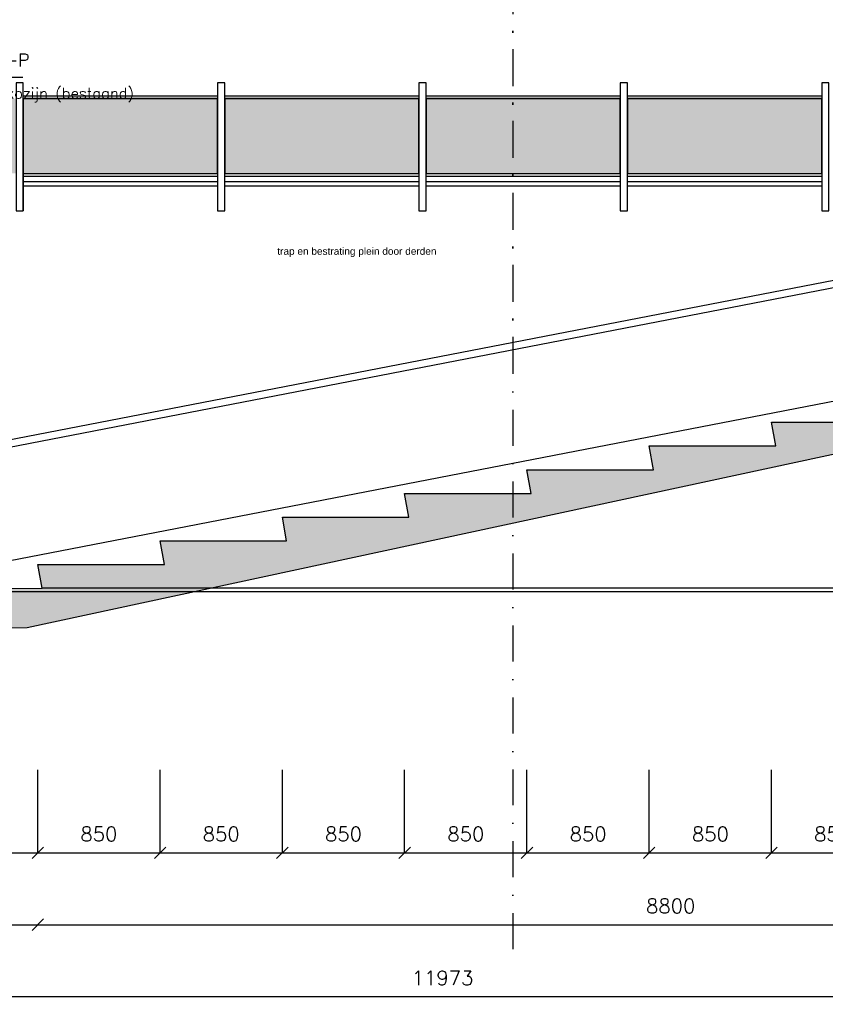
# Model space of a CAD drawing. Extents: x 98997 to 245130, y 18007 to 138999.
# Tile 2 of 58: x 161705 to 167305, y 18007 to 24853. Entities that reach past the tile are written whole.
import ezdxf

# ---------------------------------------------------------------- set-up
doc = ezdxf.new("R2010")
doc.units = 0
doc.header["$LTSCALE"] = 20
doc.header["$MEASUREMENT"] = 0
doc.header["$PDSIZE"] = -1
doc.linetypes.add('HIDDEN', pattern=[9.375, 6.25, -3.125])
doc.linetypes.add('STRAM_0WT$0$DASHDOT', pattern=[25, 12.5, -6.25, 0, -6.25])
doc.layers.get('0').update_dxf_attribs({"linetype": 'CONTINUOUS'})
doc.layers.get('DEFPOINTS').update_dxf_attribs({"linetype": 'CONTINUOUS'})
for name, color, linetype in [('_DETAILNUMMERS', 4, 'CONTINUOUS'), ('A--A23--_F--3-', 9, 'CONTINUOUS'), ('A--L13D1_VLOEREN', 1, 'CONTINUOUS'), ('A--L13D4_VLOEREN', 4, 'CONTINUOUS'), ('A--L21D1_BUITENWAND', 1, 'CONTINUOUS'), ('A--L28DC1_KONSTR', 1, 'HIDDEN'), ('A--M$1A-_F123-', 1, 'CONTINUOUS'), ('A--M01A1_MAATVOERING', 1, 'CONTINUOUS'), ('A--M01B1_HOOGTE_MAATV', 1, 'CONTINUOUS'), ('A--T$1A-_F123_20', 1, 'CONTINUOUS'), ('A--T01B2_HOOGTE_MAATV', 2, 'CONTINUOUS'), ('A--T01B3_HOOGTE_MAATV', 3, 'CONTINUOUS'), ('STRAM_0WT$0$A--L$7A-_STRAMIEN', 1, 'STRAM_0WT$0$DASHDOT'), ('STRAM_0WT$0$A--T$7A8-_STRAMIEN', 8, 'STRAM_0WT$0$DASHDOT')]:
    doc.layers.add(name, color=color, linetype=linetype)
doc.styles.add('ALFA-0_25', font='ROMANS')
doc.styles.add('EB2', font='ARIAL.TTF')
doc.styles.add('HIEMSTRA', font='romans.shx')
doc.styles.add('HOOGTEXT', font='ROMANS.shx', dxfattribs={"height": 2.5})
doc.dimstyles.new('STANDARD$0', dxfattribs={"dimscale": 50, "dimtxt": 2.5, "dimasz": 2, "dimexe": 2, "dimexo": 0, "dimgap": 2, "dimtad": 1, "dimdec": 0, "dimzin": 0, "dimdsep": 46, "dimtxsty": 'ALFA-0_25', "dimblk1": 'OBLIQUE', "dimblk2": 'OBLIQUE', "dimsah": 1, "dimcen": -3, "dimdle": 2, "dimclrd": 1, "dimclre": 1, "dimclrt": 2, "dimadec": 0, "dimazin": 0, "dimtfac": 0.666667, "dimtofl": 0, "dimtmove": 2, "dimatfit": 3, "dimldrblk": 'OBLIQUE', "dimfxl": 0, "dimtvp": 0.833333, "dimtolj": 1, "dimtzin": 0, "dimarcsym": 0})

# ---------------------------------------------------------------- blocks, each defined once
blk = doc.blocks.new('HOOGTEP')
at = {"layer": 'A--M01A1_MAATVOERING'}
for p, q in [((0, 0), (0.62, 2.33)), ((0.62, 2.33), (8.79, 2.33)), ((-2.41, 0.65), (0, 0))]:
    blk.add_line(p, q, dxfattribs=at)
at = {"layer": 'A--M01B1_HOOGTE_MAATV'}
blk.add_line((-1.38, 0), (0.91, 0), dxfattribs=at)
at = {"layer": 'A--T01B2_HOOGTE_MAATV', "style": 'HOOGTEXT', "flags": 4}
blk.add_attdef('TEKST', (1.84, -0.67), '', height=1.5, dxfattribs=at)
at = {"layer": 'A--T01B3_HOOGTE_MAATV', "style": 'HOOGTEXT', "flags": 4}
blk.add_attdef('HOOGTE', (1.67, 3.82), '', height=1.75, dxfattribs=at)
blk = doc.blocks.new('_OBLIQUE')
at = {"color": 0, "linetype": 'ByBlock'}
blk.add_line((-0.5, -0.5), (0.5, 0.5), dxfattribs=at)
blk = doc.blocks.new('*D526')
at = {"layer": 'A--M$1A-_F123-', "color": 1, "lineweight": -2}
blk.add_line((159520.7, 19060.8), (161842.6, 19060.8), dxfattribs=at)
at = {"layer": 'DEFPOINTS', "color": 0}
for p in [(159532.7, 19060.8), (161830.6, 19060.8), (161830.6, 19060.8)]:
    blk.add_point(p, dxfattribs=at)
at = {"layer": 'A--M$1A-_F123-', "color": 1, "lineweight": -2, "xscale": 80, "yscale": 80, "zscale": 80, "rotation": 180}
blk.add_blockref('_OBLIQUE', (159532.7, 19060.8), dxfattribs=at)
at = {"layer": 'A--M$1A-_F123-', "color": 1, "lineweight": -2, "xscale": 80, "yscale": 80, "zscale": 80}
blk.add_blockref('_OBLIQUE', (161830.6, 19060.8), dxfattribs=at)
at = {"layer": 'A--M$1A-_F123-', "color": 3, "insert": (160681.6, 19190.8), "char_height": 100, "attachment_point": 5, "style": 'HIEMSTRA'}
blk.add_mtext('\\A1;2298', dxfattribs=at)
blk = doc.blocks.new('*D529')
at = {"layer": 'A--M$1A-_F123-', "color": 1, "lineweight": -2}
blk.add_line((161818.7, 18560.8), (170642.3, 18560.8), dxfattribs=at)
at = {"layer": 'DEFPOINTS', "color": 0}
for p in [(161830.7, 18560.8), (170630.3, 18560.8), (170630.3, 18560.8)]:
    blk.add_point(p, dxfattribs=at)
at = {"layer": 'A--M$1A-_F123-', "color": 1, "lineweight": -2, "xscale": 80, "yscale": 80, "zscale": 80, "rotation": 180}
blk.add_blockref('_OBLIQUE', (161830.7, 18560.8), dxfattribs=at)
at = {"layer": 'A--M$1A-_F123-', "color": 1, "lineweight": -2, "xscale": 80, "yscale": 80, "zscale": 80}
blk.add_blockref('_OBLIQUE', (170630.3, 18560.8), dxfattribs=at)
at = {"layer": 'A--M$1A-_F123-', "color": 3, "insert": (166230.5, 18690.8), "char_height": 100, "attachment_point": 5, "style": 'HIEMSTRA'}
blk.add_mtext('\\A1;8800', dxfattribs=at)
blk = doc.blocks.new('*D539')
at = {"layer": 'A--M$1A-_F123-', "color": 1, "lineweight": -2}
blk.add_line((159520.7, 18560.8), (161842.7, 18560.8), dxfattribs=at)
at = {"layer": 'DEFPOINTS', "color": 0}
for p in [(159532.7, 18560.8), (161830.7, 18560.8), (161830.7, 18560.8)]:
    blk.add_point(p, dxfattribs=at)
at = {"layer": 'A--M$1A-_F123-', "color": 1, "lineweight": -2, "xscale": 80, "yscale": 80, "zscale": 80, "rotation": 180}
blk.add_blockref('_OBLIQUE', (159532.7, 18560.8), dxfattribs=at)
at = {"layer": 'A--M$1A-_F123-', "color": 1, "lineweight": -2, "xscale": 80, "yscale": 80, "zscale": 80}
blk.add_blockref('_OBLIQUE', (161830.7, 18560.8), dxfattribs=at)
at = {"layer": 'A--M$1A-_F123-', "color": 3, "insert": (160681.7, 18690.8), "char_height": 100, "attachment_point": 5, "style": 'HIEMSTRA'}
blk.add_mtext('\\A1;2298', dxfattribs=at)
blk = doc.blocks.new('*D540')
at = {"layer": 'A--M$1A-_F123-', "color": 1, "lineweight": -2}
for p, q in [((170630.3, 18019.4), (170630.3, 18072.8)), ((158645.7, 18060.8), (170642.3, 18060.8))]:
    blk.add_line(p, q, dxfattribs=at)
at = {"layer": 'DEFPOINTS', "color": 0}
for p in [(158657.7, 18060.8), (170630.3, 18060.8), (170630.3, 18007.4)]:
    blk.add_point(p, dxfattribs=at)
at = {"layer": 'A--M$1A-_F123-', "color": 1, "lineweight": -2, "xscale": 80, "yscale": 80, "zscale": 80, "rotation": 180}
blk.add_blockref('_OBLIQUE', (158657.7, 18060.8), dxfattribs=at)
at = {"layer": 'A--M$1A-_F123-', "color": 1, "lineweight": -2, "xscale": 80, "yscale": 80, "zscale": 80}
blk.add_blockref('_OBLIQUE', (170630.3, 18060.8), dxfattribs=at)
at = {"layer": 'A--M$1A-_F123-', "color": 3, "insert": (164644, 18190.8), "char_height": 100, "attachment_point": 5, "style": 'HIEMSTRA'}
blk.add_mtext('\\A1;11973', dxfattribs=at)
blk = doc.blocks.new('*D544')
at = {"layer": 'A--M$1A-_F123-', "color": 1, "lineweight": -2}
blk.add_line((166918.6, 19060.8), (167792.7, 19060.8), dxfattribs=at)
at = {"layer": 'DEFPOINTS', "color": 0}
for p in [(166930.6, 19060.8), (167780.7, 19060.8), (167780.7, 19060.8)]:
    blk.add_point(p, dxfattribs=at)
at = {"layer": 'A--M$1A-_F123-', "color": 1, "lineweight": -2, "xscale": 80, "yscale": 80, "zscale": 80, "rotation": 180}
blk.add_blockref('_OBLIQUE', (166930.6, 19060.8), dxfattribs=at)
at = {"layer": 'A--M$1A-_F123-', "color": 1, "lineweight": -2, "xscale": 80, "yscale": 80, "zscale": 80}
blk.add_blockref('_OBLIQUE', (167780.7, 19060.8), dxfattribs=at)
at = {"layer": 'A--M$1A-_F123-', "color": 3, "insert": (167355.6, 19190.8), "char_height": 100, "attachment_point": 5, "style": 'HIEMSTRA'}
blk.add_mtext('\\A1;850', dxfattribs=at)
blk = doc.blocks.new('*D545')
at = {"layer": 'A--M$1A-_F123-', "color": 1, "lineweight": -2}
blk.add_line((166068.6, 19060.8), (166942.6, 19060.8), dxfattribs=at)
at = {"layer": 'DEFPOINTS', "color": 0}
for p in [(166080.6, 19060.8), (166930.6, 19060.8), (166930.6, 19060.8)]:
    blk.add_point(p, dxfattribs=at)
at = {"layer": 'A--M$1A-_F123-', "color": 1, "lineweight": -2, "xscale": 80, "yscale": 80, "zscale": 80, "rotation": 180}
blk.add_blockref('_OBLIQUE', (166080.6, 19060.8), dxfattribs=at)
at = {"layer": 'A--M$1A-_F123-', "color": 1, "lineweight": -2, "xscale": 80, "yscale": 80, "zscale": 80}
blk.add_blockref('_OBLIQUE', (166930.6, 19060.8), dxfattribs=at)
at = {"layer": 'A--M$1A-_F123-', "color": 3, "insert": (166505.6, 19190.8), "char_height": 100, "attachment_point": 5, "style": 'HIEMSTRA'}
blk.add_mtext('\\A1;850', dxfattribs=at)
blk = doc.blocks.new('*D546')
at = {"layer": 'A--M$1A-_F123-', "color": 1, "lineweight": -2}
blk.add_line((165218.6, 19060.8), (166092.6, 19060.8), dxfattribs=at)
at = {"layer": 'DEFPOINTS', "color": 0}
for p in [(165230.6, 19060.8), (166080.6, 19060.8), (166080.6, 19060.8)]:
    blk.add_point(p, dxfattribs=at)
at = {"layer": 'A--M$1A-_F123-', "color": 1, "lineweight": -2, "xscale": 80, "yscale": 80, "zscale": 80, "rotation": 180}
blk.add_blockref('_OBLIQUE', (165230.6, 19060.8), dxfattribs=at)
at = {"layer": 'A--M$1A-_F123-', "color": 1, "lineweight": -2, "xscale": 80, "yscale": 80, "zscale": 80}
blk.add_blockref('_OBLIQUE', (166080.6, 19060.8), dxfattribs=at)
at = {"layer": 'A--M$1A-_F123-', "color": 3, "insert": (165655.6, 19190.8), "char_height": 100, "attachment_point": 5, "style": 'HIEMSTRA'}
blk.add_mtext('\\A1;850', dxfattribs=at)
blk = doc.blocks.new('*D547')
at = {"layer": 'A--M$1A-_F123-', "color": 1, "lineweight": -2}
blk.add_line((164368.5, 19060.8), (165242.6, 19060.8), dxfattribs=at)
at = {"layer": 'DEFPOINTS', "color": 0}
for p in [(164380.5, 19060.8), (165230.6, 19060.8), (165230.6, 19060.8)]:
    blk.add_point(p, dxfattribs=at)
at = {"layer": 'A--M$1A-_F123-', "color": 1, "lineweight": -2, "xscale": 80, "yscale": 80, "zscale": 80, "rotation": 180}
blk.add_blockref('_OBLIQUE', (164380.5, 19060.8), dxfattribs=at)
at = {"layer": 'A--M$1A-_F123-', "color": 1, "lineweight": -2, "xscale": 80, "yscale": 80, "zscale": 80}
blk.add_blockref('_OBLIQUE', (165230.6, 19060.8), dxfattribs=at)
at = {"layer": 'A--M$1A-_F123-', "color": 3, "insert": (164805.6, 19190.8), "char_height": 100, "attachment_point": 5, "style": 'HIEMSTRA'}
blk.add_mtext('\\A1;850', dxfattribs=at)
blk = doc.blocks.new('*D548')
at = {"layer": 'A--M$1A-_F123-', "color": 1, "lineweight": -2}
blk.add_line((163518.5, 19060.8), (164392.6, 19060.8), dxfattribs=at)
at = {"layer": 'DEFPOINTS', "color": 0}
for p in [(163530.5, 19060.8), (164380.6, 19060.8), (164380.6, 19060.8)]:
    blk.add_point(p, dxfattribs=at)
at = {"layer": 'A--M$1A-_F123-', "color": 1, "lineweight": -2, "xscale": 80, "yscale": 80, "zscale": 80, "rotation": 180}
blk.add_blockref('_OBLIQUE', (163530.5, 19060.8), dxfattribs=at)
at = {"layer": 'A--M$1A-_F123-', "color": 1, "lineweight": -2, "xscale": 80, "yscale": 80, "zscale": 80}
blk.add_blockref('_OBLIQUE', (164380.6, 19060.8), dxfattribs=at)
at = {"layer": 'A--M$1A-_F123-', "color": 3, "insert": (163955.6, 19190.8), "char_height": 100, "attachment_point": 5, "style": 'HIEMSTRA'}
blk.add_mtext('\\A1;850', dxfattribs=at)
blk = doc.blocks.new('*D549')
at = {"layer": 'A--M$1A-_F123-', "color": 1, "lineweight": -2}
blk.add_line((162668.5, 19060.8), (163542.6, 19060.8), dxfattribs=at)
at = {"layer": 'DEFPOINTS', "color": 0}
for p in [(162680.5, 19060.8), (163530.6, 19060.8), (163530.6, 19060.8)]:
    blk.add_point(p, dxfattribs=at)
at = {"layer": 'A--M$1A-_F123-', "color": 1, "lineweight": -2, "xscale": 80, "yscale": 80, "zscale": 80, "rotation": 180}
blk.add_blockref('_OBLIQUE', (162680.5, 19060.8), dxfattribs=at)
at = {"layer": 'A--M$1A-_F123-', "color": 1, "lineweight": -2, "xscale": 80, "yscale": 80, "zscale": 80}
blk.add_blockref('_OBLIQUE', (163530.6, 19060.8), dxfattribs=at)
at = {"layer": 'A--M$1A-_F123-', "color": 3, "insert": (163105.6, 19190.8), "char_height": 100, "attachment_point": 5, "style": 'HIEMSTRA'}
blk.add_mtext('\\A1;850', dxfattribs=at)
blk = doc.blocks.new('*D550')
at = {"layer": 'A--M$1A-_F123-', "color": 1, "lineweight": -2}
blk.add_line((161818.5, 19060.8), (162692.6, 19060.8), dxfattribs=at)
at = {"layer": 'DEFPOINTS', "color": 0}
for p in [(161830.5, 19060.8), (162680.6, 19060.8), (162680.6, 19060.8)]:
    blk.add_point(p, dxfattribs=at)
at = {"layer": 'A--M$1A-_F123-', "color": 1, "lineweight": -2, "xscale": 80, "yscale": 80, "zscale": 80, "rotation": 180}
blk.add_blockref('_OBLIQUE', (161830.5, 19060.8), dxfattribs=at)
at = {"layer": 'A--M$1A-_F123-', "color": 1, "lineweight": -2, "xscale": 80, "yscale": 80, "zscale": 80}
blk.add_blockref('_OBLIQUE', (162680.6, 19060.8), dxfattribs=at)
at = {"layer": 'A--M$1A-_F123-', "color": 3, "insert": (162255.6, 19190.8), "char_height": 100, "attachment_point": 5, "style": 'HIEMSTRA'}
blk.add_mtext('\\A1;850', dxfattribs=at)

msp = doc.modelspace()

# ---------------------------------------------------------------- hatches: boundary and pattern name
at = {"layer": 'A--A23--_F--3-'}
h = msp.add_hatch(dxfattribs=at)
h.set_pattern_fill('ALFABET', color=256, scale=25, angle=1, style=0, pattern_type=2)
h.set_pattern_definition([(46, (26482.98, -68921.19), (-107.90097, 104.19876), []), (51, (26482.98, -68921.19), (179.56153, -12.55617), [18.75, -206.25]), (356, (26482.98, -68921.2), (-37.96444, 187.414), [15, -165]), (101.4514, (26497.94, -68922.24), (141.59722, 174.85773), [15.93505, -175.28553]), (47.1842, (26482.1, -68871.2), (267.4918, -36.71697), [28.125, -309.375]), (97.6356, (26504.4, -68874.26), (229.3799, 247.5704), [23.90257, -262.92825]), (352.1842, (26482.1, -68871.2), (229.3797, 247.5706), [22.5, -247.5]), (22, (26507.32, -68883.26), (150.9607, -98.03503), [18.75, -206.25]), (327, (26507.32, -68883.26), (57.65567, 182.3215), [15, -165]), (72.4514, (26519.9, -68891.43), (208.61643, 84.28632), [15.93505, -175.28553]), (38.5, (26482.98, -68921.19), (1.58705, 83.263843), [0, -163, 0, -167.5, 0, -165.625]), (8.5, (26482.98, -68921.19), (64.03651, 99.73571), [0, -95.5, 0, -159.25, 0, -63.125]), (328.5, (26427.24, -68922.165), (133.533692, -3.308738), [0, -62.5, 0, -195, 0, -258.75]), (318.5, (26402.24, -68922.6), (145.33757, 27.566934), [0, -81.25, 0, -129.5, 0, -183.75]), (318.5, (26402.24, -68922.6), (145.33757, 27.566934), [0, -81.25, 0, -129.5, 0, -183.75])])
h.paths.add_polyline_path([(170600.5, 22528.3), (161756.6, 20624.7), (159532.7, 20599.7), (159532.7, 20074.7), (158657.7, 20074.7), (158657.7, 20874.7), (158882.7, 20874.7), (158882.7, 20824.7), (158932.7, 20824.7), (158932.7, 20374.7), (159232.7, 20374.7), (159232.7, 20824.7), (159282.7, 20824.7), (159282.7, 20874.7), (161860.3, 20899.7), (161830.3, 21064.5), (162710.3, 21064.5), (162680.3, 21229.5), (163560.3, 21229.5), (163530.3, 21394.5), (164410.3, 21394.5), (164380.3, 21559.5), (165260.3, 21559.5), (165230.3, 21724.5), (166110.4, 21724.5), (166080.4, 21889.5), (166960.3, 21889.5), (166930.3, 22054.5), (167810.3, 22054.5), (167780.3, 22219.5), (168660.3, 22219.5), (168630.3, 22384.5), (169510.3, 22384.5), (169480.3, 22549.5), (170360.3, 22549.5), (170330.3, 22714.5), (170600.7, 22714.5)])
at = {"layer": 'A--L28DC1_KONSTR', "linetype": 'Continuous'}
h = msp.add_hatch(color=21, dxfattribs=at)
h.paths.add_polyline_path([(165929.6, 23784.7), (167279.6, 23784.7), (167279.6, 24304.8), (165929.6, 24304.8)])
h.paths.add_polyline_path([(164529.6, 23784.7), (165879.6, 23784.7), (165879.6, 24304.8), (164529.6, 24304.8)])
h.paths.add_polyline_path([(163129.6, 23784.7), (164479.6, 23784.7), (164479.6, 24304.8), (163129.6, 24304.8)])
h.paths.add_polyline_path([(161729.6, 23784.7), (163079.6, 23784.7), (163079.6, 24304.8), (161729.6, 24304.8)])
h.paths.add_polyline_path([(160329.6, 23784.7), (161679.6, 23784.7), (161679.6, 24304.8), (160329.6, 24304.8)])

# ---------------------------------------------------------------- linework, layer by layer
at = {"layer": '_DETAILNUMMERS', "color": 2}
for p, q in [((163079.6, 23724.7), (161729.6, 23724.7)), ((164479.6, 23724.7), (163129.6, 23724.7)), ((165879.6, 23724.7), (164529.6, 23724.7)), ((167279.6, 23724.7), (165929.6, 23724.7))]:
    msp.add_line(p, q, dxfattribs=at)
at = {"layer": '_DETAILNUMMERS', "color": 1}
for p, q in [((163079.6, 23694.7), (161729.6, 23694.7)), ((164479.6, 23694.7), (163129.6, 23694.7)), ((165879.6, 23694.7), (164529.6, 23694.7)), ((167279.6, 23694.7), (165929.6, 23694.7))]:
    msp.add_line(p, q, dxfattribs=at)
at = {"layer": 'A--L13D1_VLOEREN'}
for points in [[(170675.1, 23621.9), (170368.6, 23621.9), (169601.3, 23473), (160956.2, 21799.7), (160956.2, 21799.7)], [(170675.1, 23571.9), (170373.4, 23571.9), (169610.8, 23423.9), (160961, 21749.7), (160956.2, 21749.7)], [(170600.7, 22826.1), (170291.8, 22766.1), (169499.6, 22612.4), (161336.1, 21032.3)]]:
    msp.add_lwpolyline(points, dxfattribs=at)
at = {"layer": 'A--L13D4_VLOEREN'}
for points in [[(170600.5, 22528.3), (161756.6, 20624.7), (159532.7, 20599.7)], [(159282.7, 20874.7), (161860.3, 20899.7), (161830.3, 21064.5), (162710.3, 21064.5), (162680.3, 21229.5), (163560.3, 21229.5), (163530.3, 21394.5), (164410.3, 21394.5), (164380.3, 21559.5), (165260.3, 21559.5), (165230.3, 21724.5), (166110.4, 21724.5), (166080.4, 21889.5), (166960.3, 21889.5), (166930.3, 22054.5), (167810.3, 22054.5)]]:
    msp.add_lwpolyline(points, dxfattribs=at)
at = {"layer": 'A--L28DC1_KONSTR', "color": 1, "linetype": 'Continuous'}
for p, q in [((161729.6, 24324.8), (163079.6, 24324.8)), ((161729.6, 24304.8), (163079.6, 24304.8)), ((163129.6, 24324.8), (164479.6, 24324.8)), ((163129.6, 24304.8), (164479.6, 24304.8)), ((164529.6, 24324.8), (165879.6, 24324.8)), ((164529.6, 24304.8), (165879.6, 24304.8)), ((165929.6, 24324.8), (167279.6, 24324.8)), ((165929.6, 24304.8), (167279.6, 24304.8)), ((161729.6, 24021.6), (161729.6, 23524.7)), ((161729.6, 23764.7), (163079.6, 23764.7)), ((163129.6, 23764.7), (164479.6, 23764.7)), ((164529.6, 23764.7), (165879.6, 23764.7)), ((165929.6, 23764.7), (167279.6, 23764.7))]:
    msp.add_line(p, q, dxfattribs=at)
for points in [[(161679.6, 23524.7), (161729.6, 23524.7), (161729.6, 24414.7), (161679.6, 24414.7)], [(163079.6, 23524.7), (163129.6, 23524.7), (163129.6, 24414.7), (163079.6, 24414.7)], [(164479.6, 23524.7), (164529.6, 23524.7), (164529.6, 24414.7), (164479.6, 24414.7)], [(165879.6, 23524.7), (165929.6, 23524.7), (165929.6, 24414.7), (165879.6, 24414.7)], [(167279.6, 23524.7), (167329.6, 23524.7), (167329.6, 24414.7), (167279.6, 24414.7)], [(161729.6, 23784.7), (163079.6, 23784.7), (163079.6, 24304.8), (161729.6, 24304.8)], [(163129.6, 23784.7), (164479.6, 23784.7), (164479.6, 24304.8), (163129.6, 24304.8)], [(164529.6, 23784.7), (165879.6, 23784.7), (165879.6, 24304.8), (164529.6, 24304.8)], [(165929.6, 23784.7), (167279.6, 23784.7), (167279.6, 24304.8), (165929.6, 24304.8)]]:
    msp.add_lwpolyline(points, close=True, dxfattribs=at)
at = {"layer": 'A--M$1A-_F123-'}
for p, q in [((172543.9, 20899.7), (161859.8, 20899.7)), ((172540.3, 20874.7), (159073.9, 20874.7)), ((161830.6, 19060.8), (161830.6, 19638.6)), ((162680.6, 19060.8), (162680.6, 19638.6)), ((163530.6, 19060.8), (163530.6, 19638.6)), ((164380.6, 19060.8), (164380.6, 19638.6)), ((165230.6, 19060.8), (165230.6, 19638.6)), ((166080.6, 19060.8), (166080.6, 19638.6)), ((166930.7, 19060.8), (166930.7, 19638.6))]:
    msp.add_line(p, q, dxfattribs=at)
at = {"layer": 'STRAM_0WT$0$A--L$7A-_STRAMIEN'}
msp.add_line((165132.5, 27149.5), (165132.5, 22357.9), dxfattribs=at)
at = {"layer": 'STRAM_0WT$0$A--T$7A8-_STRAMIEN', "color": 8}
msp.add_line((165132.5, 39644.8), (165132.5, 18269.2), dxfattribs=at)

# ---------------------------------------------------------------- block references
at = {"layer": 'A--L21D1_BUITENWAND', "xscale": 50, "yscale": 50, "zscale": 50}
msp.add_blockref('HOOGTEP', (161288, 24337.7), dxfattribs=at).add_auto_attribs({'TEKST': 'o.k. kozijn (bestaand)', 'HOOGTE': '813+P'})

# ---------------------------------------------------------------- texts
at = {"layer": 'A--T$1A-_F123_20', "style": 'EB2'}
msp.add_text('trap en bestrating plein door derden', height=50, dxfattribs=at).set_placement((163495.3, 23218.6))

# ---------------------------------------------------------------- dimensions: what is measured, and where the dimension line sits
at = {"layer": 'A--M$1A-_F123-'}
for base, p1, p2, picture, middle in [((161830.6, 19060.8), (159532.7, 19060.8), (161830.6, 19060.8), '*D526', (160681.6, 19190.8)), ((162680.6, 19060.8), (161830.5, 19060.8), (162680.6, 19060.8), '*D550', (162255.6, 19190.8)), ((163530.6, 19060.8), (162680.5, 19060.8), (163530.6, 19060.8), '*D549', (163105.6, 19190.8)), ((164380.6, 19060.8), (163530.5, 19060.8), (164380.6, 19060.8), '*D548', (163955.6, 19190.8)), ((165230.6, 19060.8), (164380.5, 19060.8), (165230.6, 19060.8), '*D547', (164805.6, 19190.8)), ((166080.6, 19060.8), (165230.6, 19060.8), (166080.6, 19060.8), '*D546', (165655.6, 19190.8)), ((166930.6, 19060.8), (166080.6, 19060.8), (166930.6, 19060.8), '*D545', (166505.6, 19190.8)), ((167780.7, 19060.8), (166930.6, 19060.8), (167780.7, 19060.8), '*D544', (167355.6, 19190.8)), ((161830.7, 18560.8), (159532.7, 18560.8), (161830.7, 18560.8), '*D539', (160681.7, 18690.8)), ((170630.3, 18560.8), (161830.7, 18560.8), (170630.3, 18560.8), '*D529', (166230.5, 18690.8)), ((170630.3, 18060.8), (158657.7, 18060.8), (170630.3, 18007.4), '*D540', (164644, 18190.8))]:
    dim = msp.add_linear_dim(base=base, p1=p1, p2=p2, dimstyle='STANDARD$0', override={"dimscale": 40, "dimexe": 0.3, "dimexo": 0.3, "dimtxsty": 'HIEMSTRA', "dimcen": 0.09, "dimdle": 0.3, "dimclrt": 3, "dimtfac": 1, "dimtdec": 4, "dimtix": 1, "dimtofl": 1, "dimtvp": 625}, dxfattribs=at)
    dim.commit()
    dim.dimension.update_dxf_attribs({"geometry": picture, "text_midpoint": middle})

doc.saveas('drawing.dxf')
